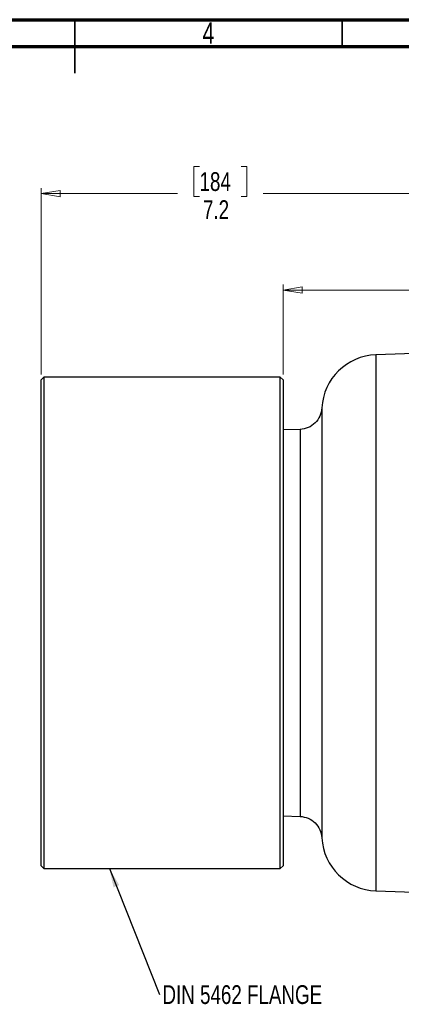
# Model space of a CAD drawing. Header units: inches. Extents: x 0.6 to 16.3, y 0.2 to 11.5.
# Tile 11 of 18: x 8.1 to 10.9, y 4.3 to 11.5. Entities that reach past the tile are written whole.
import ezdxf

# ---------------------------------------------------------------- set-up
doc = ezdxf.new("R2010")
doc.units = ezdxf.units.IN
doc.header["$MEASUREMENT"] = 0
doc.styles.add('SLDTEXTSTYLE0', font='TXT', dxfattribs={"width": 0.75})
doc.dimstyles.new('SLDDIMSTYLE1', dxfattribs={"dimtxt": 0.137795, "dimasz": 0.14, "dimexe": 0, "dimexo": 0.0625, "dimgap": 0.034449, "dimtad": 0, "dimdec": 1, "dimlfac": 1.5, "dimrnd": 1e-09, "dimzin": 12, "dimdsep": 46, "dimtxsty": 'SLDTEXTSTYLE0', "dimblk1": 'CLOSED', "dimblk2": 'CLOSED', "dimsah": 1, "dimcen": 0.09, "dimadec": 0, "dimazin": 3, "dimtfac": 1, "dimtofl": 0, "dimtmove": 0, "dimatfit": 3, "dimldrblk": 'CLOSED', "dimfxl": 0, "dimfrac": 2, "dimtolj": 1, "dimtzin": 12, "dimarcsym": 0})
doc.dimstyles.new('SLDDIMSTYLE3', dxfattribs={"dimtxt": 0.137795, "dimasz": 0.14, "dimexe": 0, "dimexo": 0.0625, "dimgap": 0.034449, "dimtad": 0, "dimdec": 1, "dimlfac": 1.5, "dimrnd": 1e-09, "dimzin": 12, "dimdsep": 46, "dimtxsty": 'SLDTEXTSTYLE0', "dimblk1": 'CLOSED', "dimblk2": 'CLOSED', "dimsah": 1, "dimcen": 0.09, "dimadec": 0, "dimazin": 3, "dimtfac": 1, "dimtdec": 1, "dimtofl": 0, "dimtmove": 0, "dimatfit": 3, "dimldrblk": 'CLOSED', "dimfxl": 0, "dimfrac": 2, "dimtolj": 1, "dimtzin": 12, "dimarcsym": 0})
doc.dimstyles.new('SLDDIMSTYLE5', dxfattribs={"dimtxt": 0.18, "dimasz": 0.14, "dimexe": 0, "dimexo": 0.0625, "dimgap": 0, "dimtad": 0, "dimtih": 1, "dimtoh": 1, "dimdec": 0, "dimrnd": 1e-09, "dimzin": 0, "dimdsep": 46, "dimtxsty": 'Standard', "dimsah": 1, "dimcen": 0.09, "dimadec": 0, "dimazin": 0, "dimtfac": 0.14, "dimtdec": 0, "dimtofl": 0, "dimtmove": 0, "dimatfit": 3, "dimfxl": 0, "dimfrac": 2, "dimtolj": 1, "dimtzin": 0, "dimarcsym": 0})

# ---------------------------------------------------------------- blocks, each defined once
blk = doc.blocks.new('_Closed')
at = {"color": 0, "linetype": 'ByBlock', "lineweight": -2}
for p, q in [((-1, 0.166667), (0, 0)), ((-1, 0.166667), (-1, -0.166667)), ((0, 0), (-1, -0.166667)), ((0, 0), (-1, 0))]:
    blk.add_line(p, q, dxfattribs=at)
blk = doc.blocks.new('_D_9')
at = {"color": 7, "linetype": 'Continuous', "lineweight": 0}
for p, q in [((11.5322, 9.7072), (11.4902, 9.7072)), ((11.4902, 9.7072), (11.4902, 9.4884)), ((11.8377, 9.7072), (11.8797, 9.7072)), ((11.8797, 9.7072), (11.8797, 9.4884)), ((9.9964, 8.8867), (9.9964, 9.5481)), ((9.9964, 9.5087), (11.3694, 9.5087)), ((11.4902, 9.4884), (11.5322, 9.4884)), ((11.8797, 9.4884), (11.8377, 9.4884)), ((13.0418, 9.5087), (12.0005, 9.5087))]:
    blk.add_line(p, q, dxfattribs=at)
at = {"color": 7, "linetype": 'Continuous', "lineweight": 18, "xscale": 0.14, "yscale": 0.14, "rotation": 180.0000000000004}
blk.add_blockref('_Closed', (9.9964, 9.5087), dxfattribs=at)
at = {"color": 7, "linetype": 'Continuous', "lineweight": 18, "xscale": 0.14, "yscale": 0.14}
blk.add_blockref('_Closed', (13.0418, 9.5087), dxfattribs=at)
at = {"color": 7, "linetype": 'Continuous', "lineweight": 18, "char_height": 0.1378, "attachment_point": 1, "style": 'SLDTEXTSTYLE0'}
for s, insert in [('116', (11.5322, 9.666)), ('4.6', (11.5577, 9.4599))]:
    blk.add_mtext(s, dxfattribs=dict(at, insert=insert))
blk = doc.blocks.new('_D_10')
at = {"color": 7, "linetype": 'Continuous', "lineweight": 0}
for p, q in [((9.382, 10.4158), (9.34, 10.4158)), ((9.34, 10.4158), (9.34, 10.1971)), ((9.6875, 10.4158), (9.7294, 10.4158)), ((9.7294, 10.4158), (9.7294, 10.1971)), ((8.2164, 8.8867), (8.2164, 10.2567)), ((8.2164, 10.2174), (9.2192, 10.2174)), ((13.0418, 10.2174), (9.8502, 10.2174)), ((9.34, 10.1971), (9.382, 10.1971)), ((9.7294, 10.1971), (9.6875, 10.1971))]:
    blk.add_line(p, q, dxfattribs=at)
at = {"color": 7, "linetype": 'Continuous', "lineweight": 18, "xscale": 0.14, "yscale": 0.14, "rotation": 180.0000000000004}
blk.add_blockref('_Closed', (8.2164, 10.2174), dxfattribs=at)
at = {"color": 7, "linetype": 'Continuous', "lineweight": 18, "xscale": 0.14, "yscale": 0.14}
blk.add_blockref('_Closed', (13.0418, 10.2174), dxfattribs=at)
at = {"color": 7, "linetype": 'Continuous', "lineweight": 18, "char_height": 0.1378, "attachment_point": 1, "style": 'SLDTEXTSTYLE0'}
for s, insert in [('184', (9.382, 10.3747)), ('7.2', (9.4075, 10.1685))]:
    blk.add_mtext(s, dxfattribs=dict(at, insert=insert))
blk = doc.blocks.new('SW_NOTE_0_2')
at = {"color": 0, "linetype": 'Continuous', "lineweight": 0, "insert": (0.021, 0.069), "char_height": 0.137795, "attachment_point": 1, "style": 'SLDTEXTSTYLE0'}
blk.add_mtext('DIN 5462 FLANGE', dxfattribs=at)

msp = doc.modelspace()

# ---------------------------------------------------------------- linework, layer by layer
at = {"color": 7, "linetype": 'Continuous', "lineweight": 70}
for p, q in [((0.5906, 11.4961), (16.3386, 11.4961)), ((0.7874, 11.2992), (16.1417, 11.2992))]:
    msp.add_line(p, q, dxfattribs=at)
at = {"color": 7, "linetype": 'Continuous', "lineweight": 35}
for p, q in [((8.4646, 11.4961), (8.4646, 11.1024)), ((8.4646, 11.2992), (8.4646, 11.4961)), ((10.4331, 11.2992), (10.4331, 11.4961))]:
    msp.add_line(p, q, dxfattribs=at)
at = {"color": 7, "linetype": 'Continuous', "lineweight": 25}
for p, q in [((13.0418, 9.115), (10.6807, 9.0325)), ((8.2371, 8.868), (8.2164, 8.8473)), ((8.2164, 7.0617), (8.2164, 8.8473)), ((9.9758, 8.868), (8.2371, 8.868)), ((8.2371, 8.868), (8.2371, 7.0617)), ((9.9964, 8.8473), (9.9758, 8.868)), ((9.9758, 7.0617), (9.9758, 8.868)), ((9.9964, 8.8473), (9.9964, 7.0617)), ((8.2164, 8.7041), (8.2156, 8.7041)), ((8.2164, 8.6903), (8.2156, 8.6903)), ((8.2164, 8.6772), (8.2156, 8.6772)), ((8.2164, 8.6553), (8.2156, 8.6553)), ((8.2164, 8.6496), (8.2156, 8.6496)), ((8.2156, 8.6381), (8.2164, 8.6381)), ((8.2156, 8.6322), (8.2164, 8.6322)), ((8.2164, 8.6281), (8.2156, 8.6281)), ((8.2156, 8.6048), (8.2164, 8.6048)), ((8.2164, 8.6007), (8.2156, 8.6007)), ((8.2156, 8.5779), (8.2164, 8.5779)), ((8.2156, 8.5503), (8.2164, 8.5503)), ((10.1226, 8.4842), (9.9964, 8.4798)), ((8.2164, 5.276), (8.2164, 7.0617)), ((8.2371, 7.0617), (8.2371, 5.2553)), ((9.9758, 5.2553), (9.9758, 7.0617)), ((9.9964, 7.0617), (9.9964, 5.276)), ((9.9964, 5.6436), (10.1226, 5.6392)), ((8.2164, 5.276), (8.2371, 5.2553)), ((8.2371, 5.2553), (9.9758, 5.2553)), ((9.9758, 5.2553), (9.9964, 5.276)), ((10.6807, 5.0908), (11.6905, 5.0555))]:
    msp.add_line(p, q, dxfattribs=at)
at = {"color": 8, "linetype": 'Continuous', "lineweight": 25}
for p, q in [((10.6807, 9.0325), (10.6807, 7.0617)), ((10.6807, 7.0617), (10.6807, 5.0908))]:
    msp.add_line(p, q, dxfattribs=at)
at = {"color": 7, "linetype": 'Continuous', "lineweight": 25}
for centre, start, end in [((10.6951, 8.6195), 92, 176.92531), ((10.6951, 5.5039), 183.08832, 268)]:
    msp.add_arc(centre, 0.4133, start, end, dxfattribs=at)
for points, knots in [([(10.2824, 8.6417), (10.279, 8.6213), (10.2724, 8.5804), (10.2351, 8.5293), (10.1833, 8.493), (10.1423, 8.4871), (10.1217, 8.4841)], [0, 0, 0, 0, 0.249993, 0.499985, 0.749992, 1, 1, 1, 1]), ([(10.1217, 5.6391), (10.1423, 5.6362), (10.1833, 5.6303), (10.2351, 5.594), (10.2724, 5.5429), (10.279, 5.502), (10.2824, 5.4815)], [0, 0, 0, 0, 0.250001, 0.500005, 0.75, 1, 1, 1, 1])]:
    msp.add_open_spline(points, degree=3, knots=knots, dxfattribs=at)
at = {"color": 8, "linetype": 'Continuous', "lineweight": 25}
for points, knots in [([(10.2824, 8.6417), (10.2824, 8.6416), (10.2824, 8.6415), (10.2824, 8.6398), (10.2824, 8.6357), (10.2824, 8.6293), (10.2824, 8.6218), (10.2824, 8.614), (10.2824, 8.6051), (10.2824, 8.5933), (10.2824, 8.5773), (10.2824, 8.5584), (10.2823, 8.5396), (10.2823, 8.5185), (10.2823, 8.4919), (10.2823, 8.4543), (10.2824, 8.4074), (10.2824, 8.3602), (10.2824, 8.3191), (10.2824, 8.2894), (10.2824, 8.2593), (10.2824, 8.2236), (10.2824, 8.1732), (10.2824, 8.1114), (10.2824, 8.0427), (10.2824, 7.9762), (10.2824, 7.9195), (10.2824, 7.8712), (10.2824, 7.8329), (10.2824, 7.7955), (10.2824, 7.7572), (10.2824, 7.7149), (10.2824, 7.6554), (10.2824, 7.5859), (10.2824, 7.5143), (10.2824, 7.4554), (10.2824, 7.3977), (10.2824, 7.3077), (10.2824, 7.2274), (10.2824, 7.1632), (10.2824, 7.1432), (10.2824, 7.1232), (10.2824, 7.1032), (10.2824, 7.0832), (10.2824, 7.0637), (10.2824, 7.0377), (10.2824, 6.9984), (10.2824, 6.9449), (10.2824, 6.8892), (10.2824, 6.8382), (10.2824, 6.7924), (10.2824, 6.7471), (10.2824, 6.6757), (10.2824, 6.5783), (10.2824, 6.4857), (10.2824, 6.4224), (10.2824, 6.3871), (10.2824, 6.3522), (10.2824, 6.3178), (10.2824, 6.2838), (10.2824, 6.2502), (10.2824, 6.2172), (10.2824, 6.1893), (10.2824, 6.1633), (10.2824, 6.1333), (10.2824, 6.0923), (10.2824, 6.0469), (10.2824, 6.0053), (10.2824, 5.9724), (10.2824, 5.9041), (10.2824, 5.8051), (10.2824, 5.6899), (10.2824, 5.6215), (10.2824, 5.5845), (10.2824, 5.5695), (10.2824, 5.5551), (10.2824, 5.5411), (10.2824, 5.5277), (10.2824, 5.5171), (10.2824, 5.5097), (10.2824, 5.5041), (10.2824, 5.4987), (10.2824, 5.4927), (10.2824, 5.4874), (10.2824, 5.4837), (10.2824, 5.482), (10.2824, 5.4813), (10.2824, 5.4815), (10.2824, 5.4815)], [0, 0, 0, 0, 0.006319, 0.016123, 0.028982, 0.041325, 0.051654, 0.060176, 0.068148, 0.0787, 0.091119, 0.104863, 0.116093, 0.124543, 0.139245, 0.156141, 0.17523, 0.196356, 0.207924, 0.217146, 0.225448, 0.236242, 0.249655, 0.269501, 0.287522, 0.30372, 0.319657, 0.328825, 0.337993, 0.346382, 0.35454, 0.363971, 0.374673, 0.393747, 0.408882, 0.420079, 0.430711, 0.444718, 0.475523, 0.479558, 0.483594, 0.487629, 0.491665, 0.4957, 0.499736, 0.503408, 0.51146, 0.523489, 0.535781, 0.545252, 0.554584, 0.563799, 0.573082, 0.598794, 0.624782, 0.6326, 0.640419, 0.648237, 0.656056, 0.663874, 0.671692, 0.679511, 0.687329, 0.691808, 0.698512, 0.709493, 0.722716, 0.733753, 0.742794, 0.749837, 0.791484, 0.83313, 0.874776, 0.884579, 0.893672, 0.901317, 0.912063, 0.922886, 0.933148, 0.940733, 0.945642, 0.95221, 0.961168, 0.972192, 0.98289, 0.99209, 0.999856, 1, 1, 1, 1]), ([(10.1218, 8.4841), (10.1218, 8.4818), (10.1218, 8.4771), (10.1218, 8.4393), (10.1218, 8.3797), (10.1218, 8.2971), (10.1218, 8.1934), (10.1218, 8.0704), (10.1218, 7.9301), (10.1218, 7.7749), (10.1218, 7.6076), (10.1218, 7.4309), (10.1218, 7.2479), (10.1218, 7.0617), (10.1218, 6.8755), (10.1218, 6.6924), (10.1218, 6.5157), (10.1218, 6.3484), (10.1218, 6.1932), (10.1218, 6.0529), (10.1218, 5.9299), (10.1218, 5.8262), (10.1218, 5.7438), (10.1218, 5.6832), (10.1218, 5.6492), (10.1218, 5.6351), (10.1218, 5.6392), (10.1218, 5.6392)], [0, 0, 0, 0, 0.041561, 0.083231, 0.124902, 0.166572, 0.208243, 0.249913, 0.291584, 0.333254, 0.374925, 0.416595, 0.458265, 0.499936, 0.541606, 0.583277, 0.624947, 0.666618, 0.708288, 0.749959, 0.791629, 0.8333, 0.87497, 0.916641, 0.958311, 0.999982, 1, 1, 1, 1])]:
    msp.add_open_spline(points, degree=3, knots=knots, dxfattribs=at)

# ---------------------------------------------------------------- block references
at = {"color": 7, "linetype": 'Continuous', "lineweight": 0}
msp.add_blockref('SW_NOTE_0_2', (9.0882, 4.3285), dxfattribs=at)

# ---------------------------------------------------------------- texts
at = {"color": 7, "linetype": 'Continuous', "lineweight": 0, "insert": (9.4472, 11.4755), "char_height": 0.1562, "attachment_point": 2, "style": 'SLDTEXTSTYLE0'}
msp.add_mtext('4', dxfattribs=at)

# ---------------------------------------------------------------- dimensions: what is measured, and where the dimension line sits
at = {"color": 7, "linetype": 'Continuous', "lineweight": 18}
for base, p2, dimstyle, picture, middle in [((8.2164, 10.2174), (8.2164, 8.8473), 'SLDDIMSTYLE1', '_D_10', (9.5347, 10.2174)), ((9.9964, 9.5087), (9.9964, 8.8473), 'SLDDIMSTYLE3', '_D_9', (11.685, 9.5087))]:
    dim = msp.add_linear_dim(base=base, p1=(13.0418, 10.5416), p2=p2, dimstyle=dimstyle, dxfattribs=at)
    dim.commit()
    dim.dimension.update_dxf_attribs({"geometry": picture, "text_midpoint": middle, "dimtype": 160})

# ---------------------------------------------------------------- leaders
at = {"color": 7, "linetype": 'Continuous', "lineweight": 0}
msp.add_leader([(8.7182, 5.2553), (9.0882, 4.3285)], dimstyle='SLDDIMSTYLE5', dxfattribs=at)

doc.saveas('drawing.dxf')
